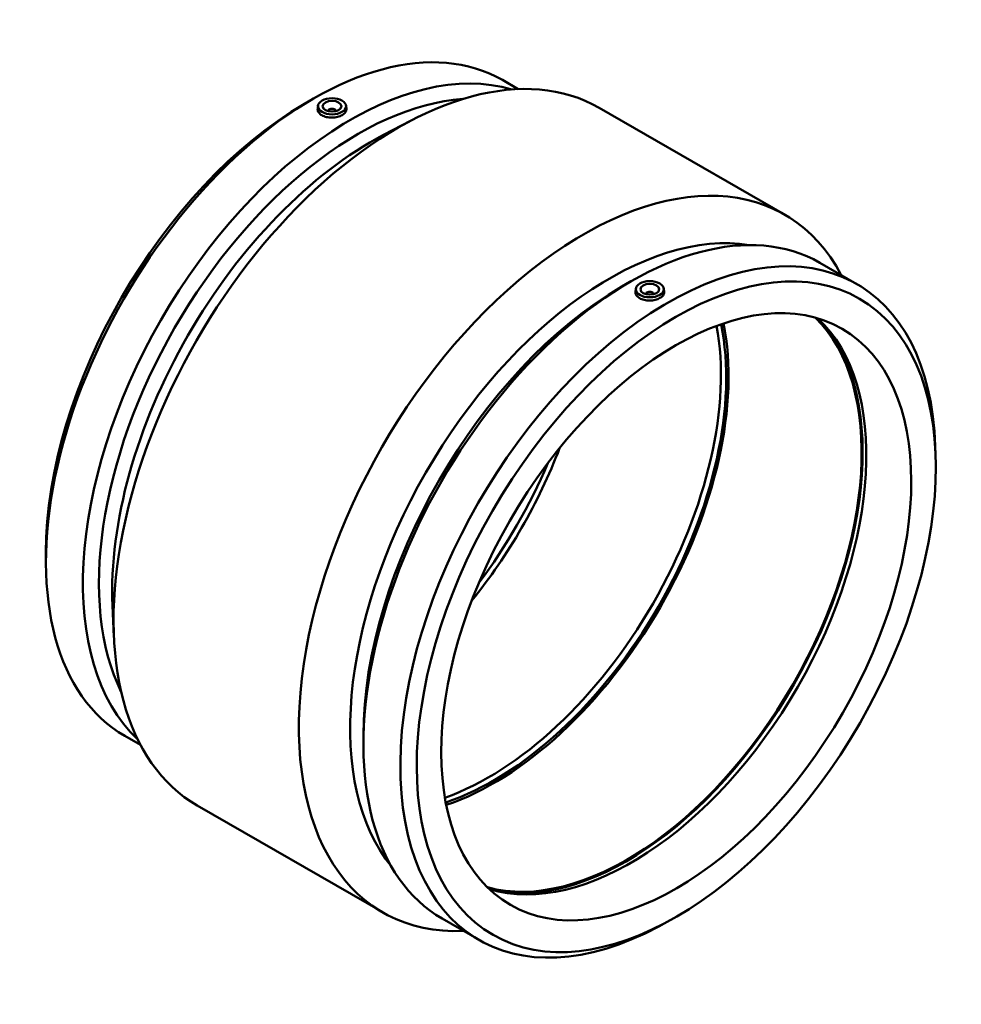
# Model space of a CAD drawing. Header units: millimetres. Extents: x -269 to 1215, y -320 to 1324.
# Tile 5 of 5: x 712 to 1215, y 798 to 1324. Entities that reach past the tile are written whole.
import ezdxf

# ---------------------------------------------------------------- set-up
doc = ezdxf.new("R2010")
doc.units = ezdxf.units.MM
doc.layers.add('Visible (ANSI)', color=7, linetype='Continuous', lineweight=50)

msp = doc.modelspace()

# ---------------------------------------------------------------- linework, layer by layer
at = {"layer": 'Visible (ANSI)'}
for p, q in [((969.707, 1291.373), (978.17, 1286.499)), ((864.029, 1278.664), (868.3, 1281.143)), ((871.229, 1277.603), (871.057, 1276.003)), ((876.715, 1274.884), (876.715, 1274.698)), ((880.715, 1274.884), (880.715, 1274.698)), ((886.2, 1277.603), (886.373, 1275.989)), ((1021.355, 1276.517), (1120.35, 1219.509)), ((906.282, 1262.089), (921.02, 1269.796)), ((1139.225, 1193.754), (1158.949, 1182.395)), ((1033.548, 1181.045), (1037.818, 1183.524)), ((1040.92, 1179.884), (1040.749, 1178.284)), ((1055.892, 1179.884), (1056.065, 1178.27)), ((1046.406, 1176.979), (1046.406, 1177.165)), ((1050.406, 1176.979), (1050.406, 1177.165)), ((1201.073, 1090.592), (1200.896, 1095.818)), ((725.946, 1038.879), (725.946, 1033.942)), ((761.49, 1010.655), (762.222, 994.04)), ((895.465, 941.26), (895.465, 936.323)), ((767.998, 941.1), (776.461, 936.226)), ((806.771, 903.886), (905.766, 846.878)), ((937.516, 843.481), (957.24, 832.122)), ((1057.785, 841.768), (1053.177, 839.298))]:
    msp.add_line(p, q, dxfattribs=at)
for centre, major_axis, ratio, start_param, end_param in [((868.853, 1116.236), (100.854, 175.137), 0.5780931, 0, 3.1415927), ((914.063, 1090.201), (107.292, 186.315), 0.5780931, 0, 3.1415927), ((888.577, 1104.878), (100.854, 175.137), 0.5780931, 0.136216, 3.0053767), ((864.565, 1118.705), (-97.829, -169.882), 0.5780931, 3.9289245, 5.4958534), ((892.864, 1102.409), (97.829, 169.882), 0.5780931, 0.3702717, 2.7713209), ((878.715, 1274.884), (-2, 0), 0.5758617, 2.9729035, 6.4518745), ((899.938, 1098.335), (-97.829, -169.882), 0.5780931, 3.8792812, 5.5454967), ((1013.058, 1033.194), (107.292, 186.315), 0.5780931, 5.9350193, 9.772944), ((1038.371, 1018.617), (100.854, 175.137), 0.5780931, 0, 3.1415927), ((1058.095, 1007.259), (100.854, 175.137), 0.5780931, 5.5341438, 10.1738194), ((1027.009, 1025.16), (97.829, 169.882), 0.5780931, 0.2152781, 2.9263146), ((1034.084, 1021.086), (-97.829, -169.882), 0.5780931, 3.9289245, 5.4958534), ((1048.406, 1177.165), (-2, 0), 0.5758617, 2.9729035, 6.4518745), ((1036.051, 1019.953), (-88.578, -153.819), 0.5780931, 0.1495901, 2.9920026), ((1038.544, 1018.517), (-88.578, -153.819), 0.5780931, 0.1354273, 3.0061654), ((1036.051, 1019.953), (-88.952, -154.468), 0.5780931, 0.1649816, 2.9766111), ((962.146, 1062.512), (87.692, 152.28), 0.5780931, 3.7376657, 5.6871123), ((964.975, 1060.883), (87.692, 152.28), 0.5780931, 3.7180704, 5.7067075), ((964.975, 1060.883), (88.578, 153.819), 0.5780931, 3.7223899, 5.702388), ((891.07, 1103.442), (88.578, 153.819), 0.5780931, 4.4442007, 4.9805773), ((888.577, 1104.878), (88.578, 153.819), 0.5780931, 4.5035471, 4.9212309)]:
    msp.add_ellipse(centre, major_axis=major_axis, ratio=ratio, start_param=start_param, end_param=end_param, dxfattribs=at)
for centre, major_axis, ratio in [((878.715, 1277.336), (-7.5, 0), 0.5758617), ((878.715, 1277.336), (-5, 0), 0.5758617), ((1062.555, 1004.69), (-97.829, -169.882), 0.5780931), ((1062.555, 1004.69), (-88.578, -153.819), 0.5780931), ((1048.406, 1179.618), (-7.5, 0), 0.5758617), ((1048.406, 1179.618), (-5, 0), 0.5758617)]:
    msp.add_ellipse(centre, major_axis=major_axis, ratio=ratio, dxfattribs=at)
for points, knots in [([(886.373, 1275.989), (886.383, 1275.9), (886.388, 1275.812), (886.386, 1275.185), (886.192, 1274.61), (885.408, 1273.544), (884.817, 1273.054), (883.454, 1272.269), (882.592, 1271.923), (880.702, 1271.448), (879.675, 1271.321), (877.749, 1271.289), (876.721, 1271.384), (874.829, 1271.811), (873.966, 1272.145), (872.603, 1272.929), (872.013, 1273.433), (871.232, 1274.544), (871.041, 1275.152), (871.042, 1275.815), (871.048, 1275.909), (871.058, 1276.003)], [0.5316036, 0.5316036, 0.5316036, 0.5316036, 0.5782037, 0.5782037, 0.8671958, 0.8671958, 1.156188, 1.156188, 1.4451801, 1.4451801, 1.7341723, 1.7341723, 2.0232741, 2.0232741, 2.312376, 2.312376, 2.6014778, 2.6014778, 2.8905797, 2.8905797, 2.9376663, 2.9376663, 2.9376663, 2.9376663]), ([(1042.976, 1174.818), (1042.295, 1175.211), (1041.705, 1175.714), (1040.923, 1176.826), (1040.732, 1177.433), (1040.734, 1178.096), (1040.739, 1178.19), (1040.75, 1178.284)], [0, 0, 0, 0, 0.28910185, 0.28910185, 0.5782037, 0.5782037, 0.62529029, 0.62529029, 0.62529029, 0.62529029]), ([(1056.064, 1178.27), (1056.074, 1178.181), (1056.079, 1178.093), (1056.077, 1177.467), (1055.884, 1176.891), (1055.099, 1175.825), (1054.508, 1175.335), (1053.146, 1174.55), (1052.283, 1174.204), (1050.394, 1173.73), (1049.367, 1173.602), (1047.44, 1173.571), (1046.412, 1173.665), (1044.521, 1174.092), (1043.658, 1174.426), (1042.976, 1174.818)], [2.8439796, 2.8439796, 2.8439796, 2.8439796, 2.8905797, 2.8905797, 3.1795718, 3.1795718, 3.468564, 3.468564, 3.7575561, 3.7575561, 4.0465483, 4.0465483, 4.3356501, 4.3356501, 4.624752, 4.624752, 4.624752, 4.624752])]:
    msp.add_open_spline(points, degree=3, knots=knots, dxfattribs=at)

doc.saveas('drawing.dxf')
